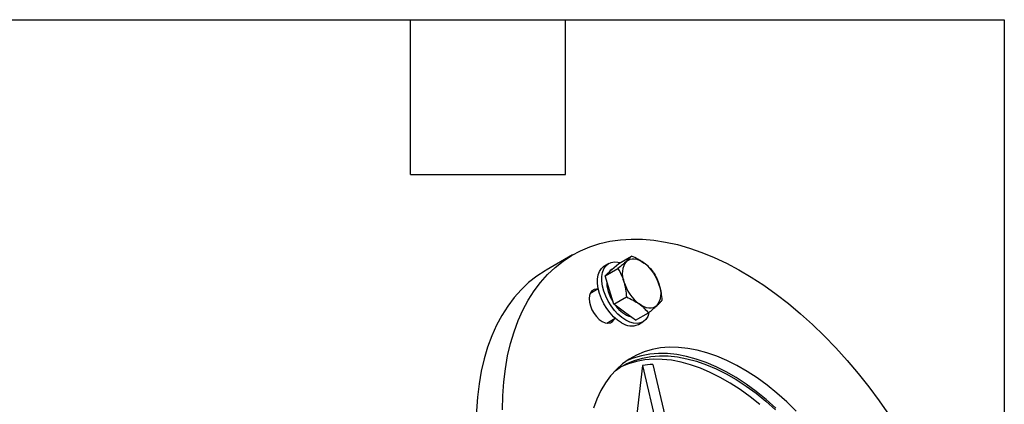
# Model space of a CAD drawing. Header units: millimetres. Extents: x 38 to 1638, y 38 to 1257.
# Tile 13 of 13: x 1348 to 1638, y 1144 to 1257. Entities that reach past the tile are written whole.
import ezdxf

# ---------------------------------------------------------------- set-up
doc = ezdxf.new("R2010")
doc.units = ezdxf.units.MM
doc.header["$LTSCALE"] = 6
doc.linetypes.add('SLD-Solid', pattern=[0])
doc.layers.add('TEXT', color=140, linetype='SLD-Solid', lineweight=25)

msp = doc.modelspace()

# ---------------------------------------------------------------- linework, layer by layer
for p, q in [((1510.863, 1187.822), (1503.085, 1183.332)), ((1524.468, 1185.321), (1528.227, 1187.491)), ((1521.539, 1185.325), (1520.266, 1184.591)), ((1520.487, 1181.639), (1524.246, 1183.809)), ((1520.487, 1181.639), (1522.478, 1183.48)), ((1522.478, 1183.48), (1524.468, 1185.321)), ((1522.702, 1183.688), (1522.539, 1183.593)), ((1521.734, 1177.434), (1520.487, 1181.639)), ((1518.435, 1177.761), (1515.963, 1176.333)), ((1522.981, 1173.228), (1521.734, 1177.434)), ((1522.981, 1173.228), (1526.74, 1175.398)), ((1526.219, 1170.863), (1522.981, 1173.228)), ((1520.963, 1167.673), (1523.435, 1169.1)), ((1529.457, 1168.499), (1526.219, 1170.863)), ((1529.457, 1168.499), (1533.215, 1170.669)), ((1530.265, 1167.27), (1531.538, 1168.005)), ((1531.496, 1155.173), (1537.342, 1130.059)), ((1534.558, 1155.447), (1540.404, 1130.333))]:
    msp.add_line(p, q)
at = {"flags": 128}
for points in [[(1490.148, 1142.038), (1490.243, 1146.221), (1490.529, 1150.283), (1491.004, 1154.212), (1491.668, 1157.999), (1492.518, 1161.633), (1493.552, 1165.103), (1494.768, 1168.402), (1496.162, 1171.519), (1497.73, 1174.447), (1499.469, 1177.178), (1501.373, 1179.703), (1503.437, 1182.017), (1505.657, 1184.114), (1508.025, 1185.987), (1510.535, 1187.631), (1513.181, 1189.042), (1515.956, 1190.217), (1518.852, 1191.151), (1521.861, 1191.844), (1524.975, 1192.291), (1528.185, 1192.494), (1531.484, 1192.45), (1534.862, 1192.16), (1538.311, 1191.626), (1541.82, 1190.847), (1545.38, 1189.827), (1548.982, 1188.568), (1552.616, 1187.073), (1556.272, 1185.347), (1559.941, 1183.395), (1563.612, 1181.22), (1567.275, 1178.83), (1570.922, 1176.231), (1574.541, 1173.43), (1578.123, 1170.434), (1581.659, 1167.251), (1585.139, 1163.89), (1588.553, 1160.36), (1591.893, 1156.671), (1595.149, 1152.833), (1598.312, 1148.855), (1601.375, 1144.749), (1604.328, 1140.525)], [(1526.742, 1185.942), (1527.23, 1186.302), (1527.787, 1186.543), (1528.402, 1186.662), (1529.066, 1186.656), (1529.767, 1186.525), (1530.493, 1186.272), (1531.232, 1185.901), (1531.97, 1185.418)], [(1503.085, 1183.332), (1502.757, 1183.141), (1500.247, 1181.496), (1497.879, 1179.623), (1495.659, 1177.527), (1493.595, 1175.213), (1491.691, 1172.687), (1489.952, 1169.957), (1488.384, 1167.029), (1486.99, 1163.912), (1485.774, 1160.613), (1484.74, 1157.142), (1483.89, 1153.509), (1483.226, 1149.722), (1482.751, 1145.793), (1482.465, 1141.731), (1482.37, 1137.548)], [(1525.266, 1167.765), (1524.102, 1168.548), (1522.97, 1169.533), (1521.9, 1170.692), (1520.922, 1171.994), (1520.063, 1173.403), (1519.346, 1174.882), (1518.79, 1176.388), (1518.411, 1177.883), (1518.219, 1179.324), (1518.219, 1180.673), (1518.411, 1181.892), (1518.79, 1182.948), (1519.346, 1183.814), (1520.063, 1184.464), (1520.266, 1184.591)], [(1526.538, 1168.5), (1525.374, 1169.283), (1524.242, 1170.267), (1523.173, 1171.427), (1522.195, 1172.729), (1521.336, 1174.138), (1520.619, 1175.616), (1520.063, 1177.123), (1519.684, 1178.618), (1519.491, 1180.059), (1519.491, 1181.407), (1519.684, 1182.627), (1520.063, 1183.683), (1520.619, 1184.548), (1521.336, 1185.199), (1522.195, 1185.616), (1523.173, 1185.789), (1524.242, 1185.713), (1524.881, 1185.56)], [(1518.255, 1177.656), (1517.921, 1177.685), (1517.184, 1177.576), (1516.568, 1177.22), (1516.105, 1176.636), (1515.817, 1175.853), (1515.72, 1174.91)], [(1515.72, 1174.91), (1515.817, 1173.854), (1516.105, 1172.739), (1516.568, 1171.62), (1517.184, 1170.553), (1517.921, 1169.592), (1518.743, 1168.786), (1519.609, 1168.174), (1520.474, 1167.787), (1521.296, 1167.644), (1522.033, 1167.754), (1522.649, 1168.109), (1523.113, 1168.693), (1523.254, 1168.996)], [(1535.711, 1172.801), (1535.223, 1172.441), (1534.666, 1172.2), (1534.05, 1172.081), (1533.386, 1172.087), (1532.686, 1172.218), (1531.96, 1172.471), (1531.221, 1172.842), (1530.483, 1173.325)], [(1533.415, 1170.793), (1533.393, 1170.703), (1533.014, 1169.647), (1532.458, 1168.782), (1531.741, 1168.131), (1530.881, 1167.714), (1529.904, 1167.541), (1528.834, 1167.617), (1527.702, 1167.939), (1526.538, 1168.5)], [(1576.889, 1141.706), (1574.067, 1144.429), (1571.19, 1146.97), (1568.269, 1149.32), (1565.317, 1151.468), (1562.347, 1153.406), (1559.37, 1155.124), (1556.4, 1156.616), (1553.448, 1157.876), (1550.528, 1158.899), (1547.65, 1159.679), (1544.828, 1160.214), (1542.074, 1160.502), (1539.398, 1160.541), (1536.812, 1160.331), (1534.327, 1159.873), (1531.953, 1159.169), (1529.701, 1158.223), (1527.579, 1157.037), (1525.597, 1155.617), (1523.762, 1153.968), (1522.084, 1152.099), (1520.568, 1150.016), (1519.22, 1147.729), (1518.048, 1145.246), (1517.055, 1142.579)], [(1523.413, 1153.611), (1524.781, 1154.556), (1526.878, 1155.728), (1529.105, 1156.664), (1531.451, 1157.359), (1533.907, 1157.812), (1536.463, 1158.019), (1539.108, 1157.981), (1541.831, 1157.696), (1544.621, 1157.167), (1547.465, 1156.396), (1550.352, 1155.386), (1553.269, 1154.14), (1556.206, 1152.665), (1559.148, 1150.967), (1562.084, 1149.052), (1565.002, 1146.928), (1567.889, 1144.606), (1570.733, 1142.093)], [(1566.121, 1143.585), (1563.234, 1145.908), (1560.316, 1148.031), (1557.38, 1149.946), (1554.438, 1151.645), (1551.502, 1153.12), (1548.584, 1154.365), (1545.697, 1155.376), (1542.853, 1156.147), (1540.064, 1156.676), (1537.341, 1156.96), (1534.696, 1156.999), (1532.14, 1156.791), (1529.683, 1156.339), (1527.337, 1155.643), (1525.11, 1154.707), (1524.683, 1154.493)], [(1570.885, 1142.592), (1568.008, 1145.134), (1565.087, 1147.483), (1562.135, 1149.631), (1559.165, 1151.569), (1556.188, 1153.287), (1553.218, 1154.779), (1550.266, 1156.039), (1547.346, 1157.062), (1544.468, 1157.842), (1541.646, 1158.377), (1538.892, 1158.665), (1536.216, 1158.704), (1533.63, 1158.494), (1531.145, 1158.036), (1528.771, 1157.333), (1526.809, 1156.525)], [(1531.496, 1155.173), (1530.489, 1146.635), (1529.699, 1139.926)]]:
    msp.add_lwpolyline(points, dxfattribs=at)
for centre, radius, start, end in [((1524.007, 1181.105), 2.89, 120.54398, 148.42118), ((1531.528, 1182.284), 6.024, 142.61486, 203.36622), ((1524.06, 1175.203), 12.919, 16.38564, 52.24783), ((1532.244, 1180.228), 11.355, 179.72938, 213.30465), ((1538.393, 1183.54), 12.919, 196.38564, 232.24783), ((1530.925, 1176.459), 6.024, 322.61486, 23.36622), ((1530.925, 1178.066), 9.034, 215.87429, 251.83874), ((1528.199, 1171.895), 5.066, 234.61957, 294.06997)]:
    msp.add_arc(centre, radius, start, end)
for points, knots in [([(1528.227, 1187.491), (1528.056, 1187.279), (1527.855, 1187.049), (1527.368, 1186.537), (1527.081, 1186.255), (1526.742, 1185.942)], [0, 0, 0, 0, 0.5, 0.5, 1, 1, 1, 1]), ([(1531.97, 1185.418), (1531.695, 1185.619), (1531.407, 1185.813), (1530.815, 1186.185), (1530.51, 1186.364), (1529.569, 1186.878), (1528.909, 1187.194), (1528.227, 1187.491)], [0, 0, 0, 0, 0.25, 0.25, 0.5, 0.5, 1, 1, 1, 1]), ([(1526.742, 1185.942), (1526.573, 1185.785), (1526.391, 1185.622), (1526.009, 1185.285), (1525.808, 1185.111), (1525.179, 1184.575), (1524.725, 1184.198), (1524.246, 1183.809)], [0, 0, 0, 0, 0.25, 0.25, 0.5, 0.5, 1, 1, 1, 1]), ([(1524.246, 1183.809), (1524.603, 1183.213), (1524.939, 1182.587), (1525.53, 1181.286), (1525.787, 1180.607), (1525.998, 1179.895)], [0, 0, 0, 0, 0.5, 0.5, 1, 1, 1, 1]), ([(1534.702, 1182.762), (1534.327, 1183.237), (1533.92, 1183.7), (1533.018, 1184.589), (1532.521, 1185.015), (1531.97, 1185.418)], [0, 0, 0, 0, 0.5, 0.5, 1, 1, 1, 1]), ([(1534.702, 1182.762), (1535.059, 1182.165), (1535.395, 1181.539), (1535.987, 1180.238), (1536.244, 1179.56), (1536.455, 1178.848)], [0, 0, 0, 0, 0.5, 0.5, 1, 1, 1, 1]), ([(1525.998, 1179.895), (1526.104, 1179.539), (1526.198, 1179.173), (1526.364, 1178.431), (1526.434, 1178.057), (1526.613, 1176.928), (1526.691, 1176.166), (1526.74, 1175.398)], [0, 0, 0, 0, 0.25, 0.25, 0.5, 0.5, 1, 1, 1, 1]), ([(1536.455, 1178.848), (1536.56, 1178.491), (1536.655, 1178.126), (1536.82, 1177.383), (1536.891, 1177.01), (1537.07, 1175.881), (1537.147, 1175.119), (1537.196, 1174.35)], [0, 0, 0, 0, 0.25, 0.25, 0.5, 0.5, 1, 1, 1, 1]), ([(1526.74, 1175.398), (1527.424, 1175.1), (1528.085, 1174.784), (1529.338, 1174.098), (1529.931, 1173.728), (1530.483, 1173.325)], [0, 0, 0, 0, 0.5, 0.5, 1, 1, 1, 1]), ([(1535.711, 1172.801), (1535.88, 1172.957), (1536.038, 1173.107), (1536.327, 1173.391), (1536.46, 1173.526), (1536.825, 1173.909), (1537.026, 1174.139), (1537.196, 1174.35)], [0, 0, 0, 0, 0.25, 0.25, 0.5, 0.5, 1, 1, 1, 1]), ([(1530.483, 1173.325), (1530.758, 1173.124), (1531.022, 1172.916), (1531.522, 1172.49), (1531.759, 1172.272), (1532.435, 1171.606), (1532.841, 1171.143), (1533.215, 1170.669)], [0, 0, 0, 0, 0.25, 0.25, 0.5, 0.5, 1, 1, 1, 1]), ([(1533.215, 1170.669), (1533.695, 1171.059), (1534.15, 1171.435), (1534.989, 1172.15), (1535.372, 1172.487), (1535.711, 1172.801)], [0, 0, 0, 0, 0.5, 0.5, 1, 1, 1, 1])]:
    msp.add_open_spline(points, degree=3, knots=knots)
msp.add_open_spline([(1534.558, 1155.447), (1533.518, 1155.442), (1532.495, 1155.351), (1531.496, 1155.173)], degree=3)
at = {"layer": 'TEXT'}
for p, q in [((38.1, 1257.3), (1638.3, 1257.3)), ((1463.04, 1211.58), (1463.04, 1257.3)), ((1508.76, 1211.58), (1508.76, 1257.3)), ((1638.3, 1257.3), (1638.3, 38.1)), ((1463.04, 1211.58), (1508.76, 1211.58))]:
    msp.add_line(p, q, dxfattribs=at)

doc.saveas('drawing.dxf')
